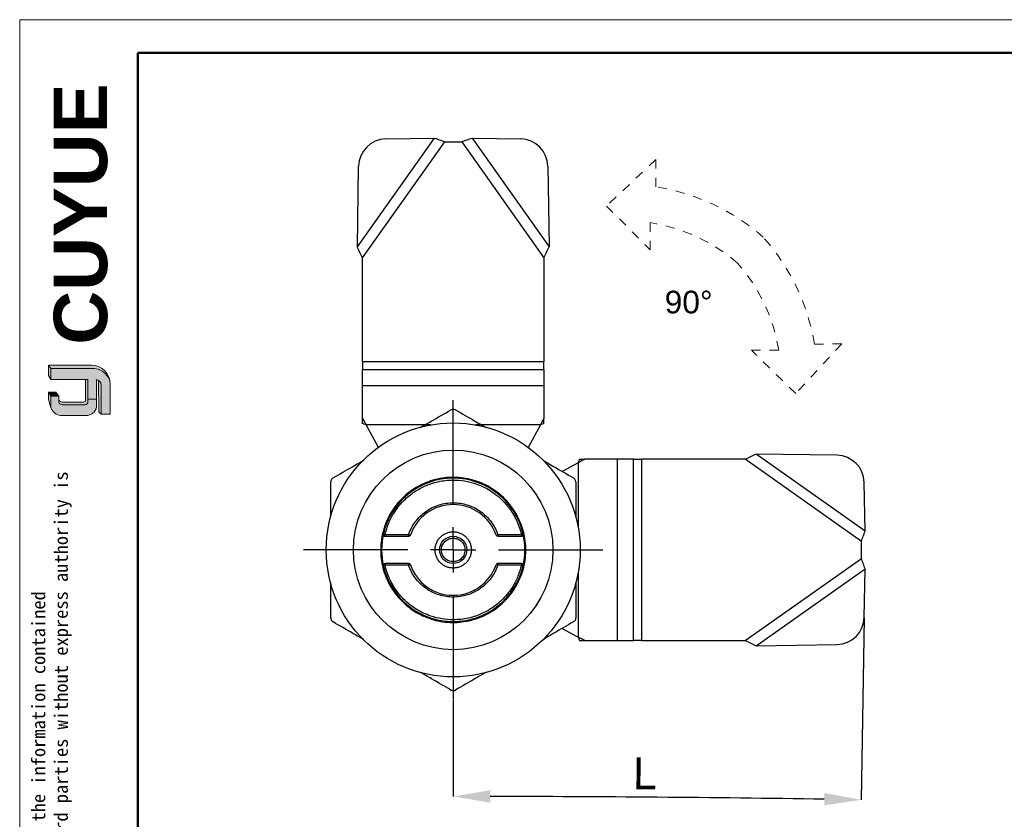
# Model space of a CAD drawing. Header units: millimetres. Extents: x 2687 to 2904, y 1405 to 1558.
# Tile 7 of 9: x 2687 to 2795, y 1470 to 1558. Entities that reach past the tile are written whole.
import ezdxf

# ---------------------------------------------------------------- set-up
doc = ezdxf.new("R2010")
doc.units = ezdxf.units.MM
doc.linetypes.add('CENTERX2', pattern=[20.319999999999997, 12.7, -2.54, 2.54, -2.54])
doc.linetypes.add('虚线', pattern=[2, 1, -1])
for name, color, linetype, lineweight in [('0007', 7, 'Continuous', 5), ('实线层', 7, 'Continuous', 25), ('尺寸线层', 3, 'Continuous', 18), ('粗实线层', 7, 'Continuous', 50), ('细实线层', 3, 'Continuous', 18), ('虚线层', 6, '虚线', 18)]:
    doc.layers.add(name, color=color, linetype=linetype, lineweight=lineweight)
for name, color, linetype in [('1轮廓实线层', 7, 'Continuous'), ('2细线层', 3, 'Continuous'), ('3中心线层', 1, 'CENTERX2')]:
    doc.layers.add(name, color=color, linetype=linetype)
doc.styles.add('ARIAL', font='arial.ttf')
doc.styles.add('SLDTEXTSTYLE1', font='txt')
doc.styles.get("Standard").update_dxf_attribs({"font": 'arial.ttf'})
doc.dimstyles.new('SLDDIMSTYLE0', dxfattribs={"dimtxt": 3.5, "dimasz": 4.08, "dimexe": 0, "dimexo": 0.0625, "dimgap": 0.875, "dimtad": 2, "dimdec": 4, "dimzin": 12, "dimdsep": 46, "dimtxsty": 'SLDTEXTSTYLE1', "dimsah": 1, "dimcen": 0.09, "dimadec": 0, "dimazin": 3, "dimtfac": 1, "dimtofl": 0, "dimtmove": 0, "dimatfit": 3, "dimfxl": 1, "dimfrac": 2, "dimtolj": 1, "dimtzin": 12, "dimarcsym": 0})

# ---------------------------------------------------------------- blocks, each defined once
blk = doc.blocks.new('*D6')
at = {"layer": '2细线层', "color": 0, "lineweight": -2, "transparency": 16777216}
for p, q in [((2779.657753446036, 1492.174913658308), (2779.32821833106, 1472.136436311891)), ((2734.342303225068, 1483.121697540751), (2734.342303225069, 1472.506310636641))]:
    blk.add_line(p, q, dxfattribs=at)
blk.add_arc((2734.342303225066, -1263.381570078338), 2735.887880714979, 89.14329368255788, 89.91455541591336, dxfattribs=at)
at = {"layer": '2细线层', "color": 0, "transparency": 16777216}
for points in [[(2738.421795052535, 1471.823268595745), (2738.42280912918, 1473.183268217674), (2734.342303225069, 1472.506310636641)], [(2775.259395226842, 1472.880397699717), (2775.238046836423, 1471.520565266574), (2779.32821833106, 1472.136436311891)]]:
    blk.add_solid(points, dxfattribs=at)
at = {"layer": 'Defpoints', "color": 0, "transparency": 16777216}
for p in [(2734.342303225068, 1516.184197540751), (2779.74717701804, 1497.612611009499), (2779.658781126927, 1492.237405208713), (2734.342303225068, 1483.184197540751), (2764.333664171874, 1472.341919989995)]:
    blk.add_point(p, dxfattribs=at)
at = {"layer": '2细线层', "color": 0, "transparency": 16777216, "insert": (2754.184313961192, 1476.809528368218), "char_height": 3.5, "attachment_point": 1, "rotation": 359.57355683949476, "style": 'SLDTEXTSTYLE1'}
blk.add_mtext('\\A1;L', dxfattribs=at)
blk = doc.blocks.new('SW_CENTERMARKSYMBOL_0')
at = {"layer": '3中心线层', "color": 0}
for p, q in [((-1.387778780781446e-14, 5.000000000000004), (-5.551115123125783e-14, 16.50000000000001)), ((0, 0), (-1.387778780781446e-14, 2.500000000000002)), ((-5.000000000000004, 0), (-16.5, -5.551115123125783e-14)), ((0, 0), (-2.500000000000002, 0)), ((0, 0), (1.387778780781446e-14, -2.500000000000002)), ((0, 0), (2.500000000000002, 2.775557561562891e-14)), ((5.000000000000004, 2.775557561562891e-14), (16.5, 5.551115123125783e-14)), ((1.387778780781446e-14, -5.000000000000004), (5.551115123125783e-14, -16.49999999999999))]:
    blk.add_line(p, q, dxfattribs=at)

msp = doc.modelspace()

# ---------------------------------------------------------------- hatches: boundary and pattern name
at = {"layer": '实线层'}
h = msp.add_hatch(color=251, dxfattribs=at)
edge = h.paths.add_edge_path(flags=0)
edge.add_line((2689.728940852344, 1520.060006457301), (2689.98425792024, 1519.699068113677))
edge.add_line((2689.98425792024, 1519.699068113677), (2694.485168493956, 1519.699068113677))
edge.add_arc((2694.564621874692, 1517.661984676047), 2.038632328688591, 18.258457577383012, 92.23360366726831, ccw=False)
edge.add_arc((2694.430176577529, 1517.96291653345), 2.097810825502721, 9.265836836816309, 88.49787900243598)
edge.add_line((2694.485168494, 1520.060006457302), (2689.728940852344, 1520.060006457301))
h = msp.add_hatch(color=254, dxfattribs=at)
h.paths.add_polyline_path([(2689.728940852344, 1516.280619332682), (2689.98425792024, 1515.363748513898), (2689.98425792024, 1516.624390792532), (2689.728940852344, 1517.057955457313)], flags=0)
h.paths.add_polyline_path([(2689.98425792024, 1518.470927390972), (2689.98425792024, 1519.699068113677), (2689.728940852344, 1520.060006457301), (2689.728940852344, 1518.923644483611)], flags=0)
h = msp.add_hatch(color=251, dxfattribs=at)
edge = h.paths.add_edge_path(flags=0)
edge.add_line((2693.580727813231, 1515.981586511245), (2691.232938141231, 1515.981586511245))
edge.add_arc((2691.232100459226, 1516.382778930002), 0.4011932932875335, 193.8962338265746, 270.1196323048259, ccw=False)
edge.add_line((2690.842649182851, 1516.286426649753), (2690.842649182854, 1515.997103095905))
edge.add_arc((2691.23210045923, 1516.093455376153), 0.4011932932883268, 193.8962338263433, 270.1196323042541)
edge.add_line((2691.232938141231, 1515.692262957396), (2693.755277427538, 1515.692262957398))
edge.add_arc((2693.767124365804, 1515.982153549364), 0.2901325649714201, 267.659799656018, 364.9883187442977)
edge.add_line((2694.05615803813, 1516.007381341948), (2694.05615803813, 1518.470927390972))
edge.add_line((2694.056158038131, 1518.470927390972), (2693.811921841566, 1518.470927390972))
edge.add_line((2693.811921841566, 1518.470927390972), (2693.811921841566, 1516.166751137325))
edge.add_arc((2693.587904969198, 1516.209540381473), 0.2280668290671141, 268.1966309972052, 349.18624476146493, ccw=False)
h = msp.add_hatch(color=251, dxfattribs=at)
edge = h.paths.add_edge_path(flags=0)
edge.add_line((2695.258977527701, 1514.912826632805), (2695.543175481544, 1514.654590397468))
edge.add_line((2695.543175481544, 1514.654590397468), (2695.543175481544, 1517.85837375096))
edge.add_arc((2694.781839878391, 1517.740996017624), 0.7703307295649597, 8.764480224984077, 53.88699480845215)
edge.add_line((2695.235857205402, 1518.363312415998), (2695.258977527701, 1514.912826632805))
msp.add_hatch(color=251, dxfattribs=at).paths.add_polyline_path([(2690.842649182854, 1516.624390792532), (2690.513215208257, 1517.057955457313), (2689.728940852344, 1517.057955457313), (2689.98425792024, 1516.624390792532)], flags=0)
h = msp.add_hatch(color=30, dxfattribs=at)
edge = h.paths.add_edge_path(flags=0)
edge.add_arc((2691.232100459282, 1516.093455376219), 0.4011932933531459, 193.8962338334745, 270.11963231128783, ccw=False)
edge.add_line((2690.842649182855, 1515.997103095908), (2690.842649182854, 1516.624390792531))
edge.add_line((2690.842649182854, 1516.624390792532), (2689.98425792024, 1516.624390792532))
edge.add_line((2689.98425792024, 1516.624390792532), (2689.98425792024, 1515.363748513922))
edge.add_arc((2691.168187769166, 1515.758751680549), 1.248085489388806, 198.4506221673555, 263.4013944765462)
edge.add_line((2691.024766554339, 1514.518934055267), (2694.056158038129, 1514.518934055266))
edge.add_arc((2693.95666678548, 1515.58688446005), 1.072574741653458, 275.3223660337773, 362.7233690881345)
edge.add_line((2695.028030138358, 1515.637846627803), (2695.028030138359, 1516.309930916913))
edge.add_line((2695.028030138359, 1516.309930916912), (2694.056158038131, 1516.309930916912))
edge.add_line((2694.056158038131, 1516.309930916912), (2694.056158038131, 1516.00738134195))
edge.add_arc((2693.767124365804, 1515.982153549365), 0.2901325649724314, -92.34020034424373, 4.988318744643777, ccw=False)
edge.add_line((2693.755277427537, 1515.692262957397), (2691.232938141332, 1515.692262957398))
at = {"layer": '尺寸线层'}
h = msp.add_hatch(color=179, dxfattribs=at)
edge = h.paths.add_edge_path(flags=0)
edge.add_line((2694.485168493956, 1519.699068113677), (2689.98425792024, 1519.699068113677))
edge.add_line((2689.98425792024, 1519.699068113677), (2689.98425792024, 1518.470927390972))
edge.add_line((2689.98425792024, 1518.470927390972), (2694.05615803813, 1518.470927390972))
edge.add_line((2694.056158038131, 1518.470927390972), (2694.056158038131, 1516.309930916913))
edge.add_line((2694.056158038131, 1516.309930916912), (2695.028030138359, 1516.309930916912))
edge.add_line((2695.028030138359, 1516.309930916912), (2695.028030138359, 1518.470927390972))
edge.add_arc((2694.781839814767, 1517.740995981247), 0.7703307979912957, 8.764482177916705, 71.36184450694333, ccw=False)
edge.add_line((2695.543175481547, 1517.858373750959), (2695.543175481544, 1514.654590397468))
edge.add_line((2695.543175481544, 1514.654590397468), (2696.527685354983, 1514.654590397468))
edge.add_line((2696.527685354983, 1514.654590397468), (2696.527685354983, 1517.92731857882))
edge.add_arc((2694.430176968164, 1517.962916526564), 2.09781044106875, 359.0276957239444, 369.2658387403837)
edge.add_arc((2694.564621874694, 1517.661984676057), 2.038632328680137, 18.25845757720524, 92.23360366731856)

# ---------------------------------------------------------------- linework, layer by layer
at = {"layer": '0007'}
for p, q in [((2689.728940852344, 1520.060006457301), (2694.485168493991, 1520.060006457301)), ((2689.728940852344, 1518.923644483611), (2689.728940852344, 1520.060006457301)), ((2689.98425792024, 1519.699068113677), (2689.728940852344, 1520.060006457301)), ((2689.98425792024, 1518.470927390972), (2689.728940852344, 1518.923644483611)), ((2689.98425792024, 1519.699068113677), (2694.485168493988, 1519.699068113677)), ((2689.98425792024, 1518.470927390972), (2689.98425792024, 1519.699068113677)), ((2694.056158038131, 1518.470927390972), (2689.98425792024, 1518.470927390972)), ((2693.811921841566, 1516.166751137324), (2693.811921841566, 1518.470927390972)), ((2694.056158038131, 1516.007381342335), (2694.056158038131, 1518.470927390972)), ((2695.028030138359, 1515.637846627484), (2695.028030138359, 1518.470927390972)), ((2695.258977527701, 1514.912826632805), (2695.235857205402, 1518.363312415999)), ((2695.543175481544, 1514.654590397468), (2695.543175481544, 1517.858373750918)), ((2696.527685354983, 1514.654590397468), (2696.527685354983, 1517.927318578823)), ((2689.728940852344, 1516.280619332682), (2689.728940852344, 1517.057955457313)), ((2690.513215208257, 1517.057955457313), (2689.728940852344, 1517.057955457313)), ((2689.98425792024, 1516.624390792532), (2689.728940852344, 1517.057955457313)), ((2689.98425792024, 1515.363748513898), (2689.98425792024, 1516.624390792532)), ((2690.842649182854, 1516.624390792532), (2689.98425792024, 1516.624390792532)), ((2690.842649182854, 1516.624390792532), (2690.513215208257, 1517.057955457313)), ((2690.842649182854, 1515.997103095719), (2690.842649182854, 1516.624390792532)), ((2689.98425792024, 1515.363748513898), (2689.728940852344, 1516.280619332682)), ((2693.580727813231, 1515.981586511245), (2691.232938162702, 1515.981586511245)), ((2693.755277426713, 1515.692262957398), (2691.232938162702, 1515.692262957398)), ((2694.056158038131, 1516.309930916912), (2695.028030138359, 1516.309930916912)), ((2694.056158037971, 1514.518934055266), (2691.024766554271, 1514.518934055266)), ((2695.543175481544, 1514.654590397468), (2695.258977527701, 1514.912826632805)), ((2696.527685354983, 1514.654590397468), (2695.543175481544, 1514.654590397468))]:
    msp.add_line(p, q, dxfattribs=at)
for centre, radius, start, end in [((2694.430176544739, 1517.962916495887), 2.097810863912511, 359.0276967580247, 88.49787813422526), ((2694.56462207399, 1517.661984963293), 2.038632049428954, 18.24249939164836, 92.23360957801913), ((2694.781839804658, 1517.740995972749), 0.7703308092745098, 8.7644826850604, 71.36184399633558), ((2691.232100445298, 1516.382778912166), 0.4011932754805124, 193.8962318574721, 270.1196373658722), ((2691.232100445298, 1516.093455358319), 0.4011932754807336, 193.8962318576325, 270.1196373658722), ((2693.58790497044, 1516.209540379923), 0.2280668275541, 268.1966306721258, 349.1862450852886), ((2693.767124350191, 1515.982153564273), 0.2901325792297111, 267.6598026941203, 4.9883156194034), ((2693.956666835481, 1515.58688441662), 1.072574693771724, 275.322363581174, 2.723371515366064), ((2691.168187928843, 1515.758751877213), 1.248085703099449, 198.4506284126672, 263.4013882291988)]:
    msp.add_arc(centre, radius, start, end, dxfattribs=at)
at = {"layer": '1轮廓实线层', "linetype": 'Continuous', "lineweight": 25}
for p, q in [((2779.747177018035, 1501.755784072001), (2767.74717701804, 1510.255784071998)), ((2776.644718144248, 1510.111136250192), (2767.74717701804, 1510.255784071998)), ((2748.121965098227, 1509.290050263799), (2746.36736152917, 1508.329984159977)), ((2748.121965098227, 1509.290050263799), (2748.121965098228, 1502.158246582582)), ((2748.266032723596, 1509.684197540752), (2748.842303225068, 1509.684197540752)), ((2752.432100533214, 1509.684197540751), (2748.842303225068, 1509.684197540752)), ((2752.432100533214, 1509.684197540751), (2752.432100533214, 1489.684197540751)), ((2754.220276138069, 1509.684197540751), (2752.432100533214, 1509.684197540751)), ((2754.220276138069, 1489.684197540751), (2754.220276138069, 1509.684197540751)), ((2754.220276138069, 1509.684197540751), (2755.082303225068, 1509.684197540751)), ((2755.082303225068, 1509.684197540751), (2755.082303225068, 1489.684197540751)), ((2766.539155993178, 1509.684197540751), (2755.082303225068, 1509.684197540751)), ((2779.342303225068, 1500.615301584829), (2766.539155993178, 1509.684197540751)), ((2779.747177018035, 1501.755784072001), (2779.658781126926, 1507.130989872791)), ((2726.637245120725, 1501.428353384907), (2726.832310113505, 1501.384197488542)), ((2726.832310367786, 1501.384197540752), (2729.428041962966, 1501.384197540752)), ((2726.832310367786, 1501.242776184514), (2726.832310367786, 1501.384197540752)), ((2729.428038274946, 1501.184197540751), (2729.428038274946, 1501.384197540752)), ((2739.256557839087, 1501.384227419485), (2741.852295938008, 1501.384197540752)), ((2741.852296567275, 1501.384197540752), (2741.852296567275, 1501.184197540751)), ((2726.832310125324, 1501.184197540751), (2729.428038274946, 1501.184197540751)), ((2739.25656817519, 1501.184197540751), (2741.852296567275, 1501.184197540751)), ((2779.342303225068, 1498.753093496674), (2779.342303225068, 1500.615301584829)), ((2726.832309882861, 1497.984197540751), (2726.832309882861, 1498.184197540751)), ((2729.428039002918, 1498.18419754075), (2726.832309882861, 1498.184197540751)), ((2729.428039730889, 1497.984197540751), (2729.428039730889, 1498.125618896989)), ((2741.852296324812, 1498.184197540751), (2739.25656817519, 1498.184197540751)), ((2741.85229608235, 1498.125618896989), (2741.85229608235, 1497.984197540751)), ((2766.539155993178, 1489.684197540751), (2779.342303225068, 1498.753093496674)), ((2729.428039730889, 1497.984193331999), (2726.832310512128, 1497.984197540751)), ((2741.85229608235, 1497.984197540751), (2739.256544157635, 1497.984197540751)), ((2742.04736132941, 1497.940041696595), (2741.852296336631, 1497.984197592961)), ((2748.121965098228, 1497.210148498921), (2748.121965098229, 1490.078344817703)), ((2767.747177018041, 1489.112611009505), (2779.74717701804, 1497.612611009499)), ((2779.658781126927, 1492.237405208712), (2779.74717701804, 1497.612611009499)), ((2746.367361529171, 1491.038410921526), (2748.121965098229, 1490.078344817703)), ((2748.266032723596, 1489.684197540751), (2748.842303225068, 1489.684197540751)), ((2748.842303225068, 1489.684197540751), (2752.432100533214, 1489.684197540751)), ((2752.432100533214, 1489.684197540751), (2754.220276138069, 1489.684197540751)), ((2755.082303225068, 1489.684197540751), (2754.220276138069, 1489.684197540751)), ((2755.082303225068, 1489.684197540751), (2766.539155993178, 1489.684197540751)), ((2767.747177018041, 1489.112611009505), (2776.644718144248, 1489.257258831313))]:
    msp.add_line(p, q, dxfattribs=at)
at = {"layer": '1轮廓实线层', "linetype": 'Continuous', "lineweight": 25, "flags": 128}
for points in [[(2729.428038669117, 1501.384198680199), (2729.464912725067, 1501.371442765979), (2729.500369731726, 1501.359177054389), (2729.533047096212, 1501.347872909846), (2729.561689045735, 1501.337964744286), (2729.585194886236, 1501.329833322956), (2729.602661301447, 1501.323791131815), (2729.613417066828, 1501.320070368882), (2729.61704865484, 1501.318813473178)], [(2741.852296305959, 1501.384197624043), (2741.89035158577, 1501.392812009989), (2741.926944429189, 1501.401095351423), (2741.960668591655, 1501.408729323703), (2741.990228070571, 1501.415420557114), (2742.014486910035, 1501.420911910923), (2742.032512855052, 1501.424992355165), (2742.043613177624, 1501.427505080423), (2742.047361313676, 1501.428353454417)], [(2726.832310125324, 1501.184197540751), (2726.832310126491, 1501.185160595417), (2726.832310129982, 1501.188040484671), (2726.832310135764, 1501.192809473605), (2726.83231014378, 1501.199421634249), (2726.832310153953, 1501.207813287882), (2726.832310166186, 1501.217903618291), (2726.83231018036, 1501.229595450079), (2726.832310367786, 1501.242776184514)], [(2729.428039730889, 1498.125618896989), (2729.428039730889, 1498.138799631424), (2729.428039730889, 1498.150491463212), (2729.428039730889, 1498.160581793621), (2729.428039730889, 1498.168973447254), (2729.428039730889, 1498.175585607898), (2729.428039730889, 1498.180354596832), (2729.428039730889, 1498.183234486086), (2729.428039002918, 1498.18419754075)], [(2741.852296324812, 1498.184197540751), (2741.852296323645, 1498.183234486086), (2741.852296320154, 1498.180354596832), (2741.852296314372, 1498.175585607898), (2741.852296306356, 1498.168973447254), (2741.852296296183, 1498.160581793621), (2741.85229628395, 1498.150491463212), (2741.852296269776, 1498.138799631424), (2741.85229608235, 1498.125618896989)], [(2726.832310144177, 1497.98419745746), (2726.794254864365, 1497.975583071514), (2726.757662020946, 1497.96729973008), (2726.723937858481, 1497.9596657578), (2726.694378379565, 1497.952974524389), (2726.670119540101, 1497.94748317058), (2726.652093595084, 1497.943402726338), (2726.640993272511, 1497.94089000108), (2726.63724513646, 1497.940041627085)]]:
    msp.add_lwpolyline(points, dxfattribs=at)
at = {"layer": '1轮廓实线层', "linetype": 'Continuous', "lineweight": 25}
for radius in [13.99999999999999, 11, 1.5]:
    msp.add_circle((2734.342303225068, 1499.684197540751), radius, dxfattribs=at)
for centre, radius, start, end in [((2776.596858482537, 1507.048475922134), 3.063034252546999, 1.543656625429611, 89.1047216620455), ((2734.342303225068, 1499.684197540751), 7.899999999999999, 12.75480500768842, 167.2451955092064), ((2734.342303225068, 1499.684197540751), 4.999999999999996, 19.08212480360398, 160.9178685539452), ((2734.342303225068, 1499.684197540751), 7.899999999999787, 167.2451955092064, 192.7548044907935), ((2726.832309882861, 1501.384197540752), 0.2000000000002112, 167.2451955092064, 270.0000694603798), ((2741.852296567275, 1501.384197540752), 0.2000000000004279, 321.3774022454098, 12.75482490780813), ((2734.342303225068, 1499.684197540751), 7.899999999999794, 347.2451955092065, 12.75480449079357), ((2729.428038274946, 1501.384197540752), 0.1999999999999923, 270, 305.4589375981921), ((2729.428038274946, 1501.384197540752), 0.2000000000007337, 305.4589375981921, 340.9180412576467), ((2739.25656817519, 1501.384197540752), 0.1999999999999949, 199.0821248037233, 270), ((2741.852296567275, 1501.384197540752), 0.1999999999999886, 270, 321.3774022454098), ((2726.832309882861, 1497.984197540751), 0.2000000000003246, 141.3774022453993, 192.7548249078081), ((2726.832309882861, 1497.984197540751), 0.2000000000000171, 90, 141.3774022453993), ((2729.428038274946, 1497.984197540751), 0.2000000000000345, 19.08212480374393, 89.99979145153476), ((2739.25656817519, 1497.984197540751), 0.2000000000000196, 125.4589375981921, 160.9178751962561), ((2739.25656817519, 1497.984197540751), 0.2000000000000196, 90, 125.4589375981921), ((2741.852296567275, 1497.984197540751), 0.2000000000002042, 347.2451955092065, 90.00006946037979), ((2734.342303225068, 1499.684197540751), 7.899999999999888, 192.7548050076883, 347.2451955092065), ((2734.342303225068, 1499.684197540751), 5.000000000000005, 199.082124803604, 340.917875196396), ((2776.596858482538, 1492.31991915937), 3.063034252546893, 270.8952783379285, 358.4563433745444)]:
    msp.add_arc(centre, radius, start, end, dxfattribs=at)
for points, knots in [([(2730.70589902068, 1513.173175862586), (2731.10854310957, 1513.405642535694), (2732.240774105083, 1514.059336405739), (2733.366748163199, 1514.709417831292), (2734.092303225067, 1515.128317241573)], [0, 0, 0, 0, 0.3556200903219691, 1, 1, 1, 1]), ([(2734.092303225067, 1515.128317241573), (2734.142170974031, 1515.151288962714), (2734.221769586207, 1515.187956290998), (2734.364388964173, 1515.20005957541), (2734.485692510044, 1515.181996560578), (2734.563305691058, 1515.142917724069), (2734.592303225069, 1515.128317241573)], [0, 0, 0, 0, 0.3132506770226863, 0.5000089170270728, 0.8131952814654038, 1, 1, 1, 1]), ([(2734.592303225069, 1515.128317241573), (2735.304891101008, 1514.716904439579), (2736.433591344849, 1514.065249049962), (2737.568488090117, 1513.41001610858), (2737.986884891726, 1513.168454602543)], [0, 0, 0, 0, 0.6313349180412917, 1, 1, 1, 1]), ([(2721.092303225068, 1507.622763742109), (2721.804882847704, 1508.034171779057), (2722.922367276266, 1508.679351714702), (2724.04598670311, 1509.328073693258), (2724.453114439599, 1509.563129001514)], [0, 0, 0, 0, 0.6376640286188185, 1, 1, 1, 1]), ([(2744.203748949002, 1509.579146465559), (2744.607110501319, 1509.346265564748), (2745.74005950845, 1508.692157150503), (2746.86674761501, 1508.041663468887), (2747.592303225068, 1507.622763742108)], [0, 0, 0, 0, 0.3560279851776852, 1, 1, 1, 1]), ([(2748.842303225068, 1509.684197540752), (2748.771074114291, 1509.645223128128), (2748.628615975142, 1509.567274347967), (2748.388353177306, 1509.435809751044), (2748.219305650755, 1509.343312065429), (2748.121965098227, 1509.290050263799)], [0, 0, 0, 0, 0.2978429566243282, 0.5956855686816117, 1, 1, 1, 1]), ([(2748.266032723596, 1509.684197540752), (2748.242040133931, 1509.618557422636), (2748.194039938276, 1509.487236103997), (2748.14599505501, 1509.355792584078), (2748.121965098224, 1509.2900502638)], [0, 0, 0, 0, 0.4998435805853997, 1, 1, 1, 1]), ([(2721.092303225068, 1507.622763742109), (2721.047600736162, 1507.59097184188), (2720.958175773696, 1507.527373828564), (2720.872098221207, 1507.38305192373), (2720.843804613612, 1507.264889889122), (2720.842516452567, 1507.200422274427), (2720.842303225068, 1507.189751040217)], [0, 0, 0, 0, 0.3135191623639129, 0.6271784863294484, 0.9382873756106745, 1, 1, 1, 1]), ([(2720.842303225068, 1503.385480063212), (2720.842303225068, 1503.815038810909), (2720.842303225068, 1505.08702415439), (2720.842303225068, 1506.351980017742), (2720.842303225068, 1507.189751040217)], [0, 0, 0, 0, 0.3377073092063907, 0.9999999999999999, 0.9999999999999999, 0.9999999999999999, 0.9999999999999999]), ([(2726.832310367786, 1501.384197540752), (2726.944004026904, 1501.789530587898), (2727.167368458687, 1502.600113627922), (2727.693084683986, 1503.613224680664), (2728.268540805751, 1504.445438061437), (2728.858841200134, 1505.114442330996), (2729.636263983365, 1505.813552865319), (2730.630781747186, 1506.474955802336), (2731.707707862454, 1506.946653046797), (2732.67264915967, 1507.21727940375), (2733.502623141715, 1507.354376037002), (2734.48146653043, 1507.406659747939), (2735.602303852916, 1507.316696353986), (2736.706394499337, 1507.038423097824), (2737.645098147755, 1506.658887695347), (2738.42790910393, 1506.231333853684), (2739.281439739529, 1505.627307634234), (2740.145913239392, 1504.803368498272), (2740.84432407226, 1503.857319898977), (2741.319796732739, 1502.975620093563), (2741.641659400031, 1502.197550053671), (2741.781946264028, 1501.655845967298), (2741.852295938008, 1501.384197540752)], [0, 0, 0, 0, 0.06066548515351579, 0.1213185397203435, 0.1638894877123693, 0.2068100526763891, 0.2500074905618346, 0.3147929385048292, 0.3786063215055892, 0.4191630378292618, 0.4594654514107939, 0.5000001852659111, 0.5606717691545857, 0.6213185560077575, 0.6638895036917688, 0.7068100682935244, 0.7500075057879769, 0.814792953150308, 0.8786063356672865, 0.919157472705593, 0.9594598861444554, 1, 1, 1, 1]), ([(2747.842303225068, 1507.189751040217), (2747.837121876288, 1507.244360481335), (2747.82675686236, 1507.353603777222), (2747.744809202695, 1507.50031007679), (2747.65662468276, 1507.583894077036), (2747.601438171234, 1507.617243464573), (2747.592303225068, 1507.622763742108)], [0, 0, 0, 0, 0.3135191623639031, 0.6271784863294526, 0.9382873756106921, 1, 1, 1, 1]), ([(2747.842303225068, 1507.189751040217), (2747.842303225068, 1506.366932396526), (2747.842303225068, 1505.073105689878), (2747.842303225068, 1503.77217588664), (2747.842303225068, 1503.298581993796)], [0, 0, 0, 0, 0.6359573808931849, 1, 1, 1, 1]), ([(2729.428041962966, 1501.384197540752), (2729.524180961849, 1501.627742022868), (2729.716491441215, 1502.114913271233), (2730.148256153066, 1502.790348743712), (2730.678599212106, 1503.406691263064), (2731.313209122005, 1503.937063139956), (2732.021901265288, 1504.363077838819), (2732.777660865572, 1504.664626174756), (2733.557282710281, 1504.845293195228), (2734.3421109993, 1504.903641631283), (2735.12711421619, 1504.845325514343), (2735.906577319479, 1504.664741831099), (2736.662513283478, 1504.363171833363), (2737.371081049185, 1503.937287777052), (2738.005861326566, 1503.406845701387), (2738.536164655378, 1502.790581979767), (2738.968118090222, 1502.115051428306), (2739.160400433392, 1501.627862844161), (2739.256557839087, 1501.384227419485)], [0, 0, 0, 0, 0.06095985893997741, 0.1219403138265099, 0.185949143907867, 0.2499997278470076, 0.3140085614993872, 0.3780591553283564, 0.4390087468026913, 0.4999997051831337, 0.5609493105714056, 0.6219402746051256, 0.6859491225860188, 0.749999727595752, 0.8140085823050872, 0.878059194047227, 0.9390193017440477, 1, 1, 1, 1]), ([(2734.342303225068, 1497.684197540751), (2734.216654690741, 1497.690886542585), (2733.965270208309, 1497.704269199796), (2733.591935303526, 1497.81767640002), (2733.236215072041, 1497.999900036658), (2732.918671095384, 1498.260324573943), (2732.701877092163, 1498.524863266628), (2732.564405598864, 1498.760126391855), (2732.455960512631, 1498.998574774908), (2732.365426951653, 1499.307072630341), (2732.330744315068, 1499.684007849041), (2732.365415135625, 1500.061196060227), (2732.474868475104, 1500.434521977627), (2732.658253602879, 1500.790282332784), (2732.918362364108, 1501.107845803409), (2733.18297751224, 1501.324575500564), (2733.418230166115, 1501.462178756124), (2733.656724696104, 1501.570122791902), (2733.965212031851, 1501.664281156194), (2734.21657706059, 1501.677557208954), (2734.342303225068, 1501.684197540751)], [0, 0, 0, 0, 0.05997052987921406, 0.1199827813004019, 0.184927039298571, 0.2499566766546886, 0.3149009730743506, 0.3472756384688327, 0.3800157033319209, 0.4399651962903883, 0.4999992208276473, 0.559948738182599, 0.6199827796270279, 0.6849270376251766, 0.7499566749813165, 0.8149009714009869, 0.8472756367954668, 0.880015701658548, 0.9399870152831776, 1, 1, 1, 1]), ([(2734.342303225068, 1501.684197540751), (2734.467951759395, 1501.677508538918), (2734.719336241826, 1501.664125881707), (2735.09267114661, 1501.550718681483), (2735.448391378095, 1501.368495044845), (2735.765935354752, 1501.10807050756), (2735.982729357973, 1500.843531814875), (2736.120200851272, 1500.608268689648), (2736.228645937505, 1500.369820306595), (2736.319179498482, 1500.061322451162), (2736.353862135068, 1499.684387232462), (2736.319191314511, 1499.307199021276), (2736.209737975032, 1498.933873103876), (2736.026352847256, 1498.578112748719), (2735.766244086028, 1498.260549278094), (2735.501628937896, 1498.043819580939), (2735.266376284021, 1497.906216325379), (2735.027881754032, 1497.798272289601), (2734.719394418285, 1497.704113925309), (2734.468029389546, 1497.690837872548), (2734.342303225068, 1497.684197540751)], [0, 0, 0, 0, 0.05997052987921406, 0.1199827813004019, 0.184927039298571, 0.2499566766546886, 0.3149009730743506, 0.3472756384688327, 0.3800157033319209, 0.4399651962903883, 0.4999992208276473, 0.559948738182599, 0.6199827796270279, 0.6849270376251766, 0.7499566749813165, 0.8149009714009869, 0.8472756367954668, 0.880015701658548, 0.9399870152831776, 1, 1, 1, 1]), ([(2739.256557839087, 1501.384227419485), (2739.25655869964, 1501.358064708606), (2739.256560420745, 1501.305739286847), (2739.256562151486, 1501.26117868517), (2739.256563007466, 1501.242779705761), (2739.25656300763, 1501.242776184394)], [0, 0, 0, 0, 0.4999521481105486, 0.9999042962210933, 1, 1, 1, 1]), ([(2734.342303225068, 1498.384198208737), (2734.178836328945, 1498.401659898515), (2733.926338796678, 1498.428631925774), (2733.623302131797, 1498.590534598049), (2733.416690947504, 1498.75860952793), (2733.247691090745, 1498.965413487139), (2733.091006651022, 1499.268380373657), (2733.010751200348, 1499.684198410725), (2733.091041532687, 1500.10019188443), (2733.247790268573, 1500.403139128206), (2733.416942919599, 1500.610037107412), (2733.623459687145, 1500.77795869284), (2733.926516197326, 1500.939787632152), (2734.178835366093, 1500.966737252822), (2734.342303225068, 1500.984196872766)], [0, 0, 0, 0, 0.119721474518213, 0.1849265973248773, 0.2500000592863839, 0.31520512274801, 0.380278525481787, 0.4999999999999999, 0.6197214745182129, 0.6849265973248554, 0.7500000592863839, 0.8152051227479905, 0.8802785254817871, 1, 1, 1, 1]), ([(2734.342303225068, 1500.984196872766), (2734.50577012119, 1500.966735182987), (2734.758267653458, 1500.939763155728), (2735.061304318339, 1500.777860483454), (2735.267915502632, 1500.609785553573), (2735.436915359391, 1500.402981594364), (2735.593599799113, 1500.100014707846), (2735.673855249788, 1499.684196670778), (2735.593564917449, 1499.268203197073), (2735.436816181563, 1498.965255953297), (2735.267663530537, 1498.758357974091), (2735.061146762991, 1498.590436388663), (2734.75809025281, 1498.42860744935), (2734.505771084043, 1498.401657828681), (2734.342303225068, 1498.384198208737)], [0, 0, 0, 0, 0.119721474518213, 0.1849265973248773, 0.2500000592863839, 0.31520512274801, 0.380278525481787, 0.4999999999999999, 0.6197214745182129, 0.6849265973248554, 0.7500000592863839, 0.8152051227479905, 0.8802785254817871, 1, 1, 1, 1]), ([(2739.25656300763, 1501.242776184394), (2739.256563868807, 1501.225981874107), (2739.256565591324, 1501.192390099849), (2739.256567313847, 1501.186928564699), (2739.25656817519, 1501.184197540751)], [0, 0, 0, 0, 0.4999530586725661, 1, 1, 1, 1]), ([(2741.85229608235, 1497.984197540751), (2741.740602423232, 1497.578864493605), (2741.517237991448, 1496.768281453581), (2740.99152176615, 1495.755170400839), (2740.416065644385, 1494.922957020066), (2739.825765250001, 1494.253952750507), (2739.048342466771, 1493.554842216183), (2738.053824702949, 1492.893439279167), (2736.976898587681, 1492.421742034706), (2736.011957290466, 1492.151115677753), (2735.181983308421, 1492.014019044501), (2734.203139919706, 1491.961735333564), (2733.08230259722, 1492.051698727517), (2731.978211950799, 1492.329971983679), (2731.03950830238, 1492.709507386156), (2730.256697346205, 1493.137061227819), (2729.403166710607, 1493.741087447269), (2728.538693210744, 1494.565026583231), (2727.840282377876, 1495.511075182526), (2727.364809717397, 1496.39277498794), (2727.042947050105, 1497.170845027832), (2726.902660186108, 1497.712549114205), (2726.832310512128, 1497.984197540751)], [0, 0, 0, 0, 0.06066548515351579, 0.1213185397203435, 0.1638894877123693, 0.2068100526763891, 0.2500074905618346, 0.3147929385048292, 0.3786063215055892, 0.4191630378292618, 0.4594654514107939, 0.5000001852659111, 0.5606717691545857, 0.6213185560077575, 0.6638895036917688, 0.7068100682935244, 0.7500075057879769, 0.814792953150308, 0.8786063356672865, 0.919157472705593, 0.9594598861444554, 1, 1, 1, 1]), ([(2739.256544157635, 1497.984197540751), (2739.160405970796, 1497.740652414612), (2738.968097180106, 1497.253480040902), (2738.53633417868, 1496.578042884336), (2738.005992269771, 1495.961699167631), (2737.371382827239, 1495.431326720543), (2736.662690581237, 1495.005312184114), (2735.906930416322, 1494.703764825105), (2735.12730768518, 1494.523099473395), (2734.342478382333, 1494.464753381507), (2733.557474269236, 1494.523072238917), (2732.778010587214, 1494.703659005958), (2732.022074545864, 1495.005232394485), (2731.313507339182, 1495.43112008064), (2730.678728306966, 1495.961565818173), (2730.148426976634, 1496.577833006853), (2729.716476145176, 1497.25336672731), (2729.524196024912, 1497.740557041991), (2729.428039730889, 1497.984193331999)], [0, 0, 0, 0, 0.06095986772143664, 0.1219402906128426, 0.1859490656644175, 0.249999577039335, 0.3140083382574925, 0.3780588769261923, 0.4390084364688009, 0.4999994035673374, 0.560949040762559, 0.6219400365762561, 0.6859489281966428, 0.749999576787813, 0.8140084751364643, 0.8780591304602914, 0.9390192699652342, 1, 1, 1, 1]), ([(2720.842303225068, 1492.178644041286), (2720.842303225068, 1493.001469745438), (2720.842303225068, 1494.304918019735), (2720.842303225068, 1495.615522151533), (2720.842303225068, 1496.098783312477)], [0, 0, 0, 0, 0.6312683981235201, 1, 1, 1, 1]), ([(2747.842303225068, 1496.034771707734), (2747.842303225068, 1495.587909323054), (2747.842303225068, 1494.298606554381), (2747.842303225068, 1493.01642885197), (2747.842303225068, 1492.178644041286)], [0, 0, 0, 0, 0.3465922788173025, 1, 1, 1, 1]), ([(2720.842303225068, 1492.178644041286), (2720.847484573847, 1492.124034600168), (2720.857849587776, 1492.014791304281), (2720.939797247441, 1491.868085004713), (2721.027981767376, 1491.784501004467), (2721.083168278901, 1491.75115161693), (2721.092303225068, 1491.745631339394)], [0, 0, 0, 0, 0.3135191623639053, 0.6271784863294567, 0.9382873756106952, 1, 1, 1, 1]), ([(2724.484877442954, 1489.786927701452), (2724.080174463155, 1490.02058307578), (2722.945883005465, 1490.675466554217), (2721.817859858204, 1491.326731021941), (2721.092303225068, 1491.745631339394)], [0, 0, 0, 0, 0.3567892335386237, 1, 1, 1, 1]), ([(2747.592303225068, 1491.745631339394), (2746.879737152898, 1491.334231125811), (2745.780192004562, 1490.699408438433), (2744.674610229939, 1490.061100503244), (2744.285506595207, 1489.836451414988)], [0, 0, 0, 0, 0.6480553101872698, 1, 1, 1, 1]), ([(2747.842303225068, 1492.178644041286), (2747.837121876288, 1492.124034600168), (2747.82675686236, 1492.014791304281), (2747.744809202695, 1491.868085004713), (2747.65662468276, 1491.784501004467), (2747.601438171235, 1491.75115161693), (2747.592303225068, 1491.745631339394)], [0, 0, 0, 0, 0.3135191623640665, 0.6271784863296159, 0.9382873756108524, 1, 1, 1, 1]), ([(2748.842303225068, 1489.684197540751), (2748.771074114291, 1489.723171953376), (2748.628615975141, 1489.801120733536), (2748.388353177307, 1489.932585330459), (2748.219305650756, 1490.025083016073), (2748.121965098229, 1490.078344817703)], [0, 0, 0, 0, 0.2978429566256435, 0.595685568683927, 1, 1, 1, 1]), ([(2748.121965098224, 1490.078344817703), (2748.145980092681, 1490.012643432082), (2748.194024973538, 1489.881199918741), (2748.242025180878, 1489.749878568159), (2748.266032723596, 1489.684197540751)], [0, 0, 0, 0, 0.4998450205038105, 1, 1, 1, 1]), ([(2734.092303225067, 1484.24007783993), (2733.379720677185, 1484.651487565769), (2732.258286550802, 1485.298947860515), (2731.130695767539, 1485.949962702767), (2730.719599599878, 1486.187309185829)], [0, 0, 0, 0, 0.6354207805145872, 1, 1, 1, 1]), ([(2737.926423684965, 1486.165033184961), (2737.541226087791, 1485.942639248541), (2736.426455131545, 1485.299025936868), (2735.317844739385, 1484.658969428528), (2734.592303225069, 1484.240077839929)], [0, 0, 0, 0, 0.3455396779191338, 0.9999999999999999, 0.9999999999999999, 0.9999999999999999, 0.9999999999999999]), ([(2734.092303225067, 1484.24007783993), (2734.142170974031, 1484.217106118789), (2734.221769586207, 1484.180438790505), (2734.364388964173, 1484.168335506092), (2734.485692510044, 1484.186398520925), (2734.563305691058, 1484.225477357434), (2734.592303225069, 1484.240077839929)], [0, 0, 0, 0, 0.3132506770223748, 0.5000089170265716, 0.8131952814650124, 1, 1, 1, 1])]:
    msp.add_open_spline(points, degree=3, knots=knots, dxfattribs=at)
for points in [[(2766.539155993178, 1509.684197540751), (2766.741945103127, 1509.781512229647), (2767.147523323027, 1509.97614160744), (2767.547292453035, 1510.162569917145), (2767.74717701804, 1510.255784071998)], [(2736.497239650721, 1507.388498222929), (2736.157518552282, 1507.469803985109), (2735.478076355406, 1507.632415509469), (2734.429599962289, 1507.705014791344), (2733.382277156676, 1507.649840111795), (2732.350671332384, 1507.455835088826), (2731.353332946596, 1507.129534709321), (2730.407085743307, 1506.675660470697), (2729.528184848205, 1506.102209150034), (2728.731651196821, 1505.418930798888), (2728.031118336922, 1504.637533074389), (2727.438571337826, 1503.771381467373), (2726.964149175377, 1502.835297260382), (2726.615969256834, 1501.845296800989), (2726.399989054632, 1500.818319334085), (2726.319904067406, 1499.771936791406), (2726.377084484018, 1498.724052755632), (2726.570552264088, 1497.692598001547), (2726.896995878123, 1496.695216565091), (2727.350834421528, 1495.748990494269), (2727.924285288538, 1494.870048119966), (2728.607601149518, 1494.073659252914), (2729.388849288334, 1493.372588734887), (2730.255561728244, 1492.782047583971), (2731.189552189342, 1492.300139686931), (2731.854761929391, 1492.086644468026), (2732.187366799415, 1491.979896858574)], [(2732.187366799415, 1491.979896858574), (2732.527087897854, 1491.898591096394), (2733.20653009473, 1491.735979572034), (2734.255006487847, 1491.663380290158), (2735.302329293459, 1491.718554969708), (2736.333935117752, 1491.912559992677), (2737.331273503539, 1492.238860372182), (2738.277520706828, 1492.692734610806), (2739.156421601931, 1493.266185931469), (2739.952955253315, 1493.949464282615), (2740.653488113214, 1494.730862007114), (2741.24603511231, 1495.59701361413), (2741.720457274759, 1496.533097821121), (2742.068637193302, 1497.523098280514), (2742.284617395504, 1498.550075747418), (2742.36470238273, 1499.596458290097), (2742.307521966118, 1500.644342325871), (2742.114054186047, 1501.675797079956), (2741.787610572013, 1502.673178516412), (2741.333772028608, 1503.619404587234), (2740.760321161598, 1504.498346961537), (2740.077005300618, 1505.294735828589), (2739.295757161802, 1505.995806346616), (2738.429044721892, 1506.586347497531), (2737.495054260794, 1507.068255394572), (2736.829844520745, 1507.281750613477), (2736.497239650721, 1507.388498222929)], [(2739.067557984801, 1501.318812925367), (2739.070398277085, 1501.319798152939), (2739.076078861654, 1501.321768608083), (2739.119784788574, 1501.336896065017), (2739.182258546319, 1501.358516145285), (2739.231791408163, 1501.375656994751), (2739.256557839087, 1501.384227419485)], [(2779.342303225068, 1500.615301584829), (2779.411234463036, 1500.807432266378), (2779.549096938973, 1501.191693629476), (2779.681150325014, 1501.567753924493), (2779.747177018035, 1501.755784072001)], [(2739.25656817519, 1498.184197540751), (2739.256566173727, 1498.181191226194), (2739.256562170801, 1498.175178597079), (2739.256556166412, 1498.128928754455), (2739.256550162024, 1498.062819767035), (2739.256546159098, 1498.010404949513), (2739.256544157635, 1497.984197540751)], [(2779.74717701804, 1497.612611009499), (2779.681150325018, 1497.800641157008), (2779.549096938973, 1498.176701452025), (2779.411234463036, 1498.560962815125), (2779.342303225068, 1498.753093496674)], [(2729.617048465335, 1498.049582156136), (2729.614207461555, 1498.048598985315), (2729.608525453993, 1498.046632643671), (2729.564817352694, 1498.031511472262), (2729.502341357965, 1498.009897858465), (2729.452806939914, 1497.992761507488), (2729.428039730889, 1497.984193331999)], [(2739.256544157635, 1497.984197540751), (2739.231779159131, 1497.992765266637), (2739.182249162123, 1498.009900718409), (2739.119781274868, 1498.031512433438), (2739.076079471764, 1498.046632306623), (2739.070398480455, 1498.048598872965), (2739.067557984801, 1498.049582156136)], [(2766.539155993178, 1489.684197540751), (2766.741945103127, 1489.586882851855), (2767.147523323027, 1489.392253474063), (2767.547292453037, 1489.205825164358), (2767.747177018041, 1489.112611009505)]]:
    msp.add_open_spline(points, degree=3, dxfattribs=at)
at = {"layer": '粗实线层'}
msp.add_lwpolyline([(2699.575110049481, 1554.481628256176), (2900.001331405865, 1554.481628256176), (2900.001331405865, 1407.3349322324), (2699.575110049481, 1407.3349322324)], close=True, dxfattribs=at)
at = {"layer": '细实线层'}
msp.add_lwpolyline([(2686.544106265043, 1558.136717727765), (2903.656420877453, 1558.136717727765), (2903.656420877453, 1404.62295992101), (2686.544106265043, 1404.62295992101)], close=True, dxfattribs=at)
at = {"layer": '虚线层', "linetype": 'Continuous', "lineweight": 25}
for p, q in [((2723.770370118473, 1533.088961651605), (2732.270245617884, 1545.089049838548)), ((2726.895040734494, 1545.000598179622), (2732.270245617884, 1545.089049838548)), ((2736.413418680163, 1545.089092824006), (2744.913543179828, 1533.089181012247)), ((2736.413418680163, 1545.089092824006), (2741.788625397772, 1545.00075270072)), ((2724.34196918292, 1531.880946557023), (2733.410732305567, 1544.684187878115)), ((2733.410732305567, 1544.684187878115), (2735.272940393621, 1544.684207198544)), ((2735.272940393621, 1544.684207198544), (2744.341969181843, 1531.881154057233)), ((2723.770370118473, 1533.088961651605), (2723.91492562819, 1541.986504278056)), ((2744.768803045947, 1541.986720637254), (2744.913543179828, 1533.089181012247)), ((2724.342088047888, 1520.42409378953), (2724.34196918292, 1531.880946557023)), ((2744.341969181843, 1531.881154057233), (2744.342088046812, 1520.42430128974)), ((2744.342088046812, 1520.42430128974), (2724.342088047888, 1520.42409378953)), ((2724.342088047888, 1520.42409378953), (2724.342096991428, 1519.562066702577)), ((2744.342303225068, 1519.562170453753), (2744.342303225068, 1520.424197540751)), ((2724.342096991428, 1519.562066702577), (2744.342096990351, 1519.562274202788)), ((2724.342115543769, 1517.773891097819), (2724.342096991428, 1519.562066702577)), ((2744.342303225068, 1519.562170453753), (2744.342303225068, 1517.773994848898)), ((2744.342115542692, 1517.774098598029), (2724.342115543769, 1517.773891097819)), ((2724.342152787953, 1514.184093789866), (2724.342115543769, 1517.773891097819)), ((2744.342115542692, 1517.774098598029), (2744.342152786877, 1514.184301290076)), ((2724.342158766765, 1513.607823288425), (2724.342152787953, 1514.184093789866)), ((2731.868111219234, 1513.463833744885), (2724.7363075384, 1513.463759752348)), ((2726.088579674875, 1510.992426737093), (2724.7363075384, 1513.463759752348)), ((2743.948012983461, 1513.463959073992), (2736.816209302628, 1513.463885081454)), ((2743.948012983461, 1513.463959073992), (2742.59579212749, 1510.992597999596)), ((2744.34215876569, 1513.608030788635), (2744.342152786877, 1514.184301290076))]:
    msp.add_line(p, q, dxfattribs=at)
at = {"layer": '虚线层'}
for p, q in [((2756.67421288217, 1542.714421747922), (2751.248342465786, 1537.597119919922)), ((2756.67421288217, 1539.714421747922), (2756.67421288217, 1542.714421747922)), ((2751.248342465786, 1537.597119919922), (2756.057677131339, 1532.7622218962)), ((2756.057677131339, 1535.7622218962), (2756.057677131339, 1532.7622218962)), ((2777.172265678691, 1522.397821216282), (2772.103409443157, 1516.926665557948)), ((2774.172384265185, 1522.371147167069), (2777.172265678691, 1522.397821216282)), ((2770.225822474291, 1521.71949539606), (2767.225941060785, 1521.692821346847)), ((2772.103409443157, 1516.926665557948), (2767.225941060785, 1521.692821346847))]:
    msp.add_line(p, q, dxfattribs=at)
at = {"layer": '虚线层', "linetype": 'Continuous', "lineweight": 25}
for centre, radius, start, end in [((2726.977586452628, 1541.938676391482), 3.063034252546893, 91.54425106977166, 179.1053161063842), ((2741.706143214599, 1541.938829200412), 3.063034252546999, 0.8958727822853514, 88.456937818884)]:
    msp.add_arc(centre, radius, start, end, dxfattribs=at)
at = {"layer": '虚线层'}
for centre, radius, start, end in [((2753.076636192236, 1516.652754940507), 23.34058769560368, 48.59710545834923, 81.13342905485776), ((2753.076636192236, 1516.652754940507), 19.34058769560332, 49.28942006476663, 81.13342905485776), ((2751.143616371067, 1518.568663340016), 23.34058769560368, 9.376014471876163, 41.91233806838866), ((2751.143616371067, 1518.568663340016), 19.34058769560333, 9.376014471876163, 41.22002346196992)]:
    msp.add_arc(centre, radius, start, end, dxfattribs=at)
at = {"layer": '虚线层', "linetype": 'Continuous', "lineweight": 25}
for points in [[(2732.270245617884, 1545.089049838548), (2732.45827645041, 1545.023025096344), (2732.834338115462, 1544.890975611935), (2733.218600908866, 1544.753117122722), (2733.410732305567, 1544.684187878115)], [(2735.272940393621, 1544.684207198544), (2735.465070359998, 1544.753140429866), (2735.849330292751, 1544.891006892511), (2736.225389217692, 1545.023064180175), (2736.413418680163, 1545.089092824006)], [(2724.34196918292, 1531.880946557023), (2724.24465239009, 1532.083734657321), (2724.050018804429, 1532.489310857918), (2723.863586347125, 1532.88907805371), (2723.770370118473, 1533.088961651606)], [(2744.341969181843, 1531.881154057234), (2744.439281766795, 1532.083944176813), (2744.633906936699, 1532.489524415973), (2744.820331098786, 1532.889295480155), (2744.913543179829, 1533.089181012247)]]:
    msp.add_open_spline(points, degree=3, dxfattribs=at)
for points, knots in [([(2724.342152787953, 1514.184093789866), (2724.381127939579, 1514.112865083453), (2724.459078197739, 1513.97040775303), (2724.590545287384, 1513.730146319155), (2724.683044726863, 1513.561099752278), (2724.736307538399, 1513.463759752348)], [0, 0, 0, 0, 0.2978429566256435, 0.595685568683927, 1, 1, 1, 1]), ([(2724.736307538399, 1513.463759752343), (2724.670605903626, 1513.487774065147), (2724.539161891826, 1513.535817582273), (2724.407840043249, 1513.58381642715), (2724.342158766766, 1513.607823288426)], [0, 0, 0, 0, 0.4998450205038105, 1, 1, 1, 1]), ([(2744.342152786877, 1514.184301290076), (2744.303179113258, 1514.113071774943), (2744.225231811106, 1513.970612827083), (2744.093769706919, 1513.730348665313), (2744.001273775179, 1513.561300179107), (2743.948012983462, 1513.463959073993)], [0, 0, 0, 0, 0.2978429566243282, 0.5956855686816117, 1, 1, 1, 1]), ([(2744.34215876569, 1513.608030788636), (2744.276518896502, 1513.584037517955), (2744.145198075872, 1513.536035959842), (2744.013755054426, 1513.487989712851), (2743.948012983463, 1513.46395907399)], [0, 0, 0, 0, 0.4998435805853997, 1, 1, 1, 1])]:
    msp.add_open_spline(points, degree=3, knots=knots, dxfattribs=at)

# ---------------------------------------------------------------- block references
at = {"layer": '3中心线层'}
msp.add_blockref('SW_CENTERMARKSYMBOL_0', (2734.342303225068, 1499.684197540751), dxfattribs=at)

# ---------------------------------------------------------------- texts
at = {"layer": '粗实线层', "color": 49, "insert": (2690.299787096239, 1522.309016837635), "char_height": 5.888, "width": 24.88298650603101, "attachment_point": 1, "rotation": 90, "style": 'ARIAL'}
msp.add_mtext('{\\farial|b1|i0|c0|p34;CUYUE}', dxfattribs=at)
at = {"layer": '粗实线层', "color": 3, "insert": (2687.870271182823, 1423.0092561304), "char_height": 1.493174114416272, "width": 87.72402229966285, "attachment_point": 1, "rotation": 90}
msp.add_mtext('{\\fSimHei|b0|i0|c134|p49;We reserve all rights in this document and in the information contained therein,reproduction,use or disclosure to third parties without express authority is strictly forbidden. copyright 2023CUYUE}', dxfattribs=at)
at = {"layer": '虚线层', "insert": (2757.656389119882, 1528.257373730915), "char_height": 2.5, "attachment_point": 1}
msp.add_mtext_dynamic_manual_height_columns('90°', width=6.829941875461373, gutter_width=12.5, heights=[0], dxfattribs=at)

# ---------------------------------------------------------------- dimensions: what is measured, and where the dimension line sits
at = {"layer": '2细线层'}
dim = msp.add_angular_dim_2l(base=(2764.333664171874, 1472.341919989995), line1=((2734.342303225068, 1483.184197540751), (2734.342303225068, 1516.184197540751)), line2=((2779.74717701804, 1497.612611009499), (2779.658781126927, 1492.237405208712)), text='L', dimstyle='SLDDIMSTYLE0', dxfattribs=at)
dim.commit()
dim.dimension.update_dxf_attribs({"geometry": '*D6', "text_midpoint": (2754.70488338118, 1472.43053260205), "dimtype": 162})

doc.saveas('drawing.dxf')
